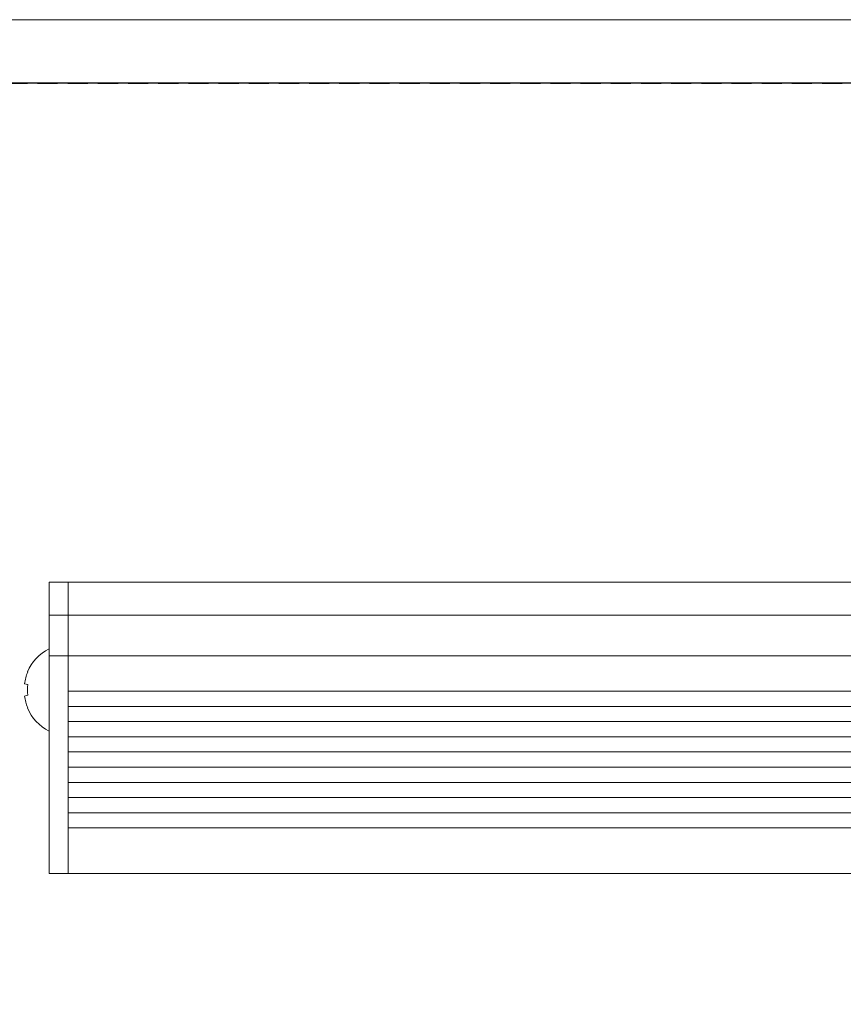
# Model space of a CAD drawing. Header units: millimetres. Extents: x -201 to 202, y 143 to 428.
# Tile 6 of 15: x -112 to -47, y 350 to 428. Entities that reach past the tile are written whole.
import ezdxf

# ---------------------------------------------------------------- set-up
doc = ezdxf.new("R2010")
doc.units = ezdxf.units.MM
doc.header["$LTSCALE"] = 0.25
doc.linetypes.add('HIDDEN', pattern=[9.525, 6.35, -3.175])
for name, color, linetype, lineweight in [('BASE', 7, 'Continuous', 20), ('MXB8146', 7, 'Continuous', 20), ('SIDE PLATE', 7, 'Continuous', 20)]:
    doc.layers.add(name, color=color, linetype=linetype, lineweight=lineweight)
doc.layers.add('EMPTY LINE', color=252, linetype='Continuous', lineweight=0, plot=False)
doc.layers.add('FORM', color=7, linetype='Continuous')

msp = doc.modelspace()

# ---------------------------------------------------------------- linework, layer by layer
at = {"layer": 'BASE'}
for p, q in [((41.637, 383.324), (-108.363, 383.324)), ((-108.363, 383.324), (-108.363, 360.324)), ((-108.363, 380.724), (41.637, 380.724)), ((41.637, 377.524), (-108.363, 377.524)), ((-108.363, 374.724), (41.637, 374.724)), ((41.637, 373.524), (-108.363, 373.524)), ((-108.363, 372.324), (41.637, 372.324)), ((41.637, 371.124), (-108.363, 371.124)), ((-108.363, 369.924), (41.637, 369.924)), ((41.637, 368.724), (-108.363, 368.724)), ((-108.363, 367.524), (41.637, 367.524)), ((41.637, 366.324), (-108.363, 366.324)), ((-108.363, 365.124), (41.637, 365.124)), ((41.637, 363.924), (-108.363, 363.924)), ((-108.363, 360.324), (41.637, 360.324))]:
    msp.add_line(p, q, dxfattribs=at)
at = {"layer": 'EMPTY LINE'}
msp.add_line((201.5, 427.75), (-201.5, 427.75), dxfattribs=at)
at = {"layer": 'FORM', "linetype": 'HIDDEN'}
msp.add_lwpolyline([(-196.5, 422.75), (196.5, 422.75), (196.5, 147.75), (-196.5, 147.75)], close=True, dxfattribs=at)
at = {"layer": 'FORM'}
msp.add_lwpolyline([(-196.5, 422.75), (-196.5, 147.75), (-78.5, 147.75), (-78.5, 159.75), (16.5, 159.75), (16.5, 177.25), (196.5, 177.25), (196.5, 422.75), (-196.5, 422.75)], close=True, dxfattribs=at)
at = {"layer": 'MXB8146'}
for p, q in [((-109.863, 378.074), (-109.863, 371.574)), ((-111.551, 376.24), (-111.574, 376.247)), ((-111.551, 375.24), (-111.799, 375.307)), ((-111.799, 374.341), (-111.551, 374.408)), ((-111.574, 373.402), (-111.551, 373.408))]:
    msp.add_line(p, q, dxfattribs=at)
for centre, radius, start, end in [((-108.223, 374.824), 3.641, 116.785, 157.00082), ((-108.118, 374.828), 3.711, 157.63925, 172.59348), ((-107.842, 374.824), 3.731, 173.59563, 186.40437), ((-108.118, 374.82), 3.711, 187.40652, 202.36075), ((-108.223, 374.824), 3.641, 202.99918, 243.215)]:
    msp.add_arc(centre, radius, start, end, dxfattribs=at)
at = {"layer": 'SIDE PLATE'}
for p, q in [((-108.363, 383.324), (-109.863, 383.324)), ((-109.863, 383.324), (-109.863, 360.324)), ((-108.363, 360.324), (-108.363, 383.324)), ((-109.863, 380.724), (-108.363, 380.724)), ((-108.363, 377.524), (-109.863, 377.524)), ((-109.863, 360.324), (-108.363, 360.324))]:
    msp.add_line(p, q, dxfattribs=at)

doc.saveas('drawing.dxf')
